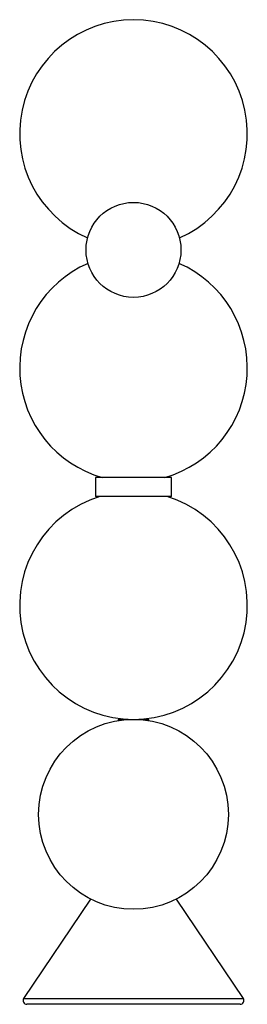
# Paper-space layout '_Normal a' of a CAD drawing. Header units: millimetres. Extents: x -60 to 60, y 0 to 518.
import ezdxf

# ---------------------------------------------------------------- set-up
doc = ezdxf.new("R2010")
doc.units = ezdxf.units.MM

psp = doc.layouts.new('_Normal a')

# ---------------------------------------------------------------- linework, layer by layer
at = {"color": 7, "linetype": 'Continuous', "lineweight": 25}
for p, q in [((-20, 277.3), (-20, 267.3)), ((20, 277.3), (-20, 277.3)), ((20, 267.3), (20, 277.3)), ((20, 267.3), (-20, 267.3)), ((-8, 150), (-8, 149.36)), ((-8, 150), (8, 150)), ((8, 149.36), (8, 150)), ((-22.62, 55.41), (-57.9, 3.12)), ((57.9, 3.12), (22.62, 55.41)), ((56.24, 0), (-56.24, 0))]:
    psp.add_line(p, q, dxfattribs=at)
at = {"color": 8, "linetype": 'Continuous', "lineweight": 25}
psp.add_line((-57.9, 3.12), (57.9, 3.12), dxfattribs=at)
at = {"color": 7, "linetype": 'Continuous', "lineweight": 25}
for centre, radius in [((0, 397.12), 25), ((0, 100), 50)]:
    psp.add_circle(centre, radius, dxfattribs=at)
for centre, radius, start, end in [((0, 458.29), 60, 293.7875, 246.2125), ((0, 335), 60, 113.544, 254.0907), ((0, 335), 60, 285.9093, 66.456), ((0, 210), 60, 107.2597, 72.7403), ((-56.24, 2), 2, 146, 270), ((56.24, 2), 2, 270, 34)]:
    psp.add_arc(centre, radius, start, end, dxfattribs=at)

doc.saveas('drawing.dxf')
